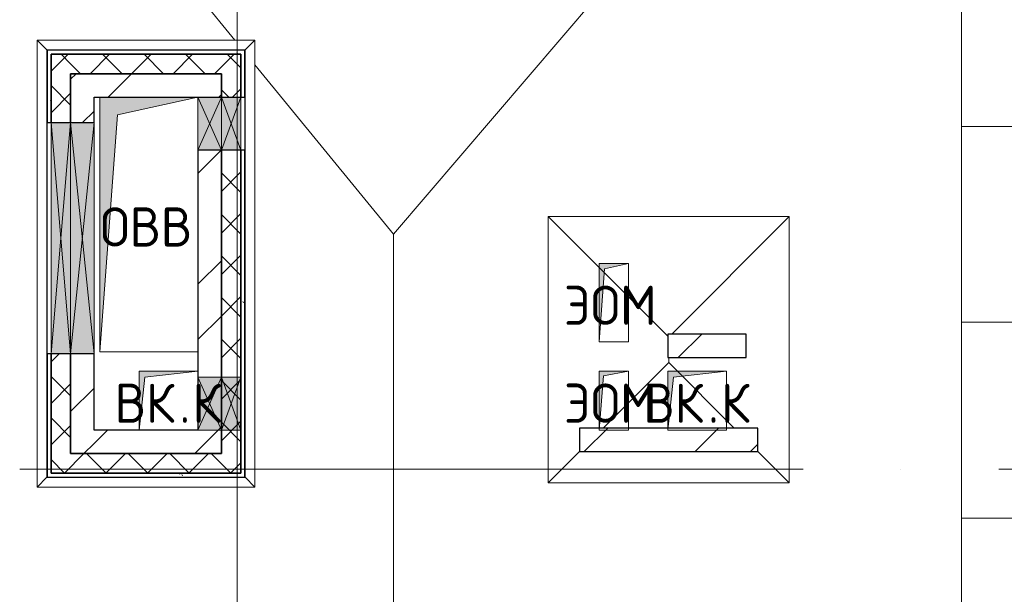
# Model space of a CAD drawing. Header units: millimetres. Extents: x -30540 to 143646, y -11730 to 123410.
# Tile 18 of 114: x -6275 to -1246, y 64611 to 67546. Entities that reach past the tile are written whole.
import ezdxf

# ---------------------------------------------------------------- set-up
doc = ezdxf.new("R2010")
doc.units = ezdxf.units.MM
doc.linetypes.add('ADSK_Линия сетки', pattern=[5000, 4000, -500, 0, -500])
for name, color, linetype, lineweight in [('A-____-NOTE-TEXT', 7, 'Continuous', 18), ('A-GENM-____-OTLN', 7, 'Continuous', 18), ('A-GLAZ-____-MCUT', 7, 'Continuous', 9), ('A-GLAZ-____-OTLN', 7, 'Continuous', 18), ('A-ROOF-____-OTLN', 7, 'Continuous', 18), ('A-ROOF-____-PATT', 7, 'Continuous', 18), ('A-WALL-____-MCUT', 7, 'Continuous', 40), ('A-WALL-____-OTLN', 7, 'Continuous', 18), ('A-WALL-____-PATT', 7, 'Continuous', 40), ('I-WALL-____-MCUT', 7, 'Continuous', 40), ('I-WALL-____-OTLN', 7, 'Continuous', 18), ('M-EQPM-____-OTLN', 7, 'Continuous', 18), ('S-GRID-____-OTLN', 7, 'Continuous', 9)]:
    doc.layers.add(name, color=color, linetype=linetype, lineweight=lineweight)
doc.styles.add('GOST Common', font='GOST_Common.ttf', dxfattribs={"height": 200})
pattern_1 = [(45, (0, 0), (-424.264, 424.264), []), (45, (0, 282.8), (-424.264, 424.264), [])]
pattern_2 = [(45, (0, 0), (-106.06602, 106.06602), []), (135, (0, 0), (-106.06602, -106.06602), [])]
pattern_3 = [(0, (0, 0), (406.4, 101.6), [6.706, -298.094, 6.706, -298.094, -1625.6]), (0, (0, 0), (406.4, 101.6), [-609.6, 6.706, -602.894, 6.706, -298.094, -711.2]), (0, (0, 0), (406.4, 101.6), [-1524, 6.706, -196.494, 6.706, -501.294]), (120, (152.4, 50.8), (-291.18818, 301.15272), [6.706, -298.094, 6.706, -298.094, -1625.6]), (120, (152.4, 50.8), (-291.18818, 301.15272), [-609.6, 6.706, -602.894, 6.706, -298.094, -711.2]), (120, (152.4, 50.8), (-291.18818, 301.15272), [-1524, 6.706, -196.494, 6.706, -501.294]), (240, (203.2, 254), (-115.21182, -402.75272), [6.706, -298.094, 6.706, -298.094, -1625.6]), (240, (203.2, 254), (-115.21182, -402.75272), [-609.6, 6.706, -602.894, 6.706, -298.094, -711.2]), (240, (203.2, 254), (-115.21182, -402.75272), [-1524, 6.706, -196.494, 6.706, -501.294])]

# ---------------------------------------------------------------- blocks, each defined once
blk = doc.blocks.new('АР_Отверстие прямоугольное - ОВВ-7463286-Кровля')
at = {"layer": 'A-GLAZ-____-OTLN', "lineweight": 13, "true_color": 0xf9f9f9}
blk.add_hatch(color=7, dxfattribs=at).paths.add_polyline_path([(715, 60), (-465, 60), (-465, -60), (715, -60), (715, 4.4)])
at = {"layer": 'A-GLAZ-____-MCUT', "color": 254, "lineweight": 15, "true_color": 0xcccccc}
for p, q in [((-465, 60), (-465, -60)), ((715, 60), (715, -60))]:
    blk.add_line(p, q, dxfattribs=at)
at = {"layer": 'A-GLAZ-____-OTLN', "color": 254, "lineweight": 5, "true_color": 0xcccccc}
for p, q in [((715, 60), (-465, -60)), ((-465, 60), (715, -60))]:
    blk.add_line(p, q, dxfattribs=at)
at = {"layer": 'A-GLAZ-____-OTLN', "color": 254, "lineweight": 13, "true_color": 0xcccccc}
for p, q in [((715, 60), (-465, 60)), ((-465, 60), (-465, -60)), ((715, -60), (715, 60)), ((-465, -60), (715, -60))]:
    blk.add_line(p, q, dxfattribs=at)
blk = doc.blocks.new('АР_Отверстие прямоугольное - ОВВ-7439186-Кровля')
at = {"layer": 'A-GLAZ-____-OTLN', "lineweight": 13, "true_color": 0xf9f9f9}
blk.add_hatch(color=7, dxfattribs=at).paths.add_polyline_path([(-10, 60), (-10, -60), (260, -60), (260, 60), (170, 60)])
at = {"layer": 'A-GLAZ-____-MCUT', "color": 254, "lineweight": 15, "true_color": 0xcccccc}
for p, q in [((-10, 60), (-10, -60)), ((260, 60), (260, -60))]:
    blk.add_line(p, q, dxfattribs=at)
at = {"layer": 'A-GLAZ-____-OTLN', "color": 254, "lineweight": 5, "true_color": 0xcccccc}
for p, q in [((260, 60), (-10, -60)), ((-10, 60), (260, -60))]:
    blk.add_line(p, q, dxfattribs=at)
at = {"layer": 'A-GLAZ-____-OTLN', "color": 254, "lineweight": 13, "true_color": 0xcccccc}
for p, q in [((260, 60), (-10, 60)), ((-10, 60), (-10, -60)), ((260, -60), (260, 60)), ((-10, -60), (260, -60))]:
    blk.add_line(p, q, dxfattribs=at)
blk = doc.blocks.new('АР_Отверстие прямоугольное - ОВВ-7463523-Кровля')
at = {"layer": 'A-GLAZ-____-OTLN', "lineweight": 13, "true_color": 0xf9f9f9}
blk.add_hatch(color=7, dxfattribs=at).paths.add_polyline_path([(715, -50), (715, 50), (-465, 50), (-465, -50)])
at = {"layer": 'A-GLAZ-____-MCUT', "color": 254, "lineweight": 15, "true_color": 0xcccccc}
for p, q in [((-465, 50), (-465, -50)), ((715, 50), (715, -50))]:
    blk.add_line(p, q, dxfattribs=at)
at = {"layer": 'A-GLAZ-____-OTLN', "color": 254, "lineweight": 5, "true_color": 0xcccccc}
for p, q in [((715, 50), (-465, -50)), ((-465, 50), (715, -50))]:
    blk.add_line(p, q, dxfattribs=at)
at = {"layer": 'A-GLAZ-____-OTLN', "color": 254, "lineweight": 13, "true_color": 0xcccccc}
for p, q in [((715, 50), (-465, 50)), ((-465, 50), (-465, -50)), ((715, -50), (715, 50)), ((-465, -50), (715, -50))]:
    blk.add_line(p, q, dxfattribs=at)
blk = doc.blocks.new('АР_Отверстие прямоугольное - ОВВ-7445515-Кровля')
at = {"layer": 'A-GLAZ-____-OTLN', "lineweight": 13, "true_color": 0xf9f9f9}
blk.add_hatch(color=7, dxfattribs=at).paths.add_polyline_path([(-10, -50), (260, -50), (260, 50), (-10, 50)])
at = {"layer": 'A-GLAZ-____-MCUT', "color": 254, "lineweight": 15, "true_color": 0xcccccc}
for p, q in [((-10, 50), (-10, -50)), ((260, 50), (260, -50))]:
    blk.add_line(p, q, dxfattribs=at)
at = {"layer": 'A-GLAZ-____-OTLN', "color": 254, "lineweight": 5, "true_color": 0xcccccc}
for p, q in [((260, 50), (-10, -50)), ((-10, 50), (260, -50))]:
    blk.add_line(p, q, dxfattribs=at)
at = {"layer": 'A-GLAZ-____-OTLN', "color": 254, "lineweight": 13, "true_color": 0xcccccc}
for p, q in [((260, 50), (-10, 50)), ((-10, 50), (-10, -50)), ((260, -50), (260, 50)), ((-10, -50), (260, -50))]:
    blk.add_line(p, q, dxfattribs=at)
blk = doc.blocks.new('АР_Отверстие прямоугольное - ВК-8884799-Кровля')
at = {"layer": 'A-GLAZ-____-OTLN', "lineweight": 13, "true_color": 0xf9f9f9}
blk.add_hatch(color=7, dxfattribs=at).paths.add_polyline_path([(196.6, 60), (-10, 60), (-10, -60), (260, -60), (260, 60)])
at = {"layer": 'A-GLAZ-____-MCUT', "color": 254, "lineweight": 15, "true_color": 0xcccccc}
for p, q in [((-10, 60), (-10, -60)), ((260, 60), (260, -60))]:
    blk.add_line(p, q, dxfattribs=at)
at = {"layer": 'A-GLAZ-____-OTLN', "color": 254, "lineweight": 5, "true_color": 0xcccccc}
for p, q in [((260, 60), (-10, -60)), ((-10, 60), (260, -60))]:
    blk.add_line(p, q, dxfattribs=at)
at = {"layer": 'A-GLAZ-____-OTLN', "color": 254, "lineweight": 13, "true_color": 0xcccccc}
for p, q in [((260, 60), (-10, 60)), ((-10, 60), (-10, -60)), ((260, -60), (260, 60)), ((-10, -60), (260, -60))]:
    blk.add_line(p, q, dxfattribs=at)
blk = doc.blocks.new('АР_Отверстие прямоугольное - ВК-8884833-Кровля')
at = {"layer": 'A-GLAZ-____-OTLN', "lineweight": 13, "true_color": 0xf9f9f9}
blk.add_hatch(color=7, dxfattribs=at).paths.add_polyline_path([(-10, -50), (260, -50), (260, 50), (-10, 50)])
at = {"layer": 'A-GLAZ-____-MCUT', "color": 254, "lineweight": 15, "true_color": 0xcccccc}
for p, q in [((-10, 50), (-10, -50)), ((260, 50), (260, -50))]:
    blk.add_line(p, q, dxfattribs=at)
at = {"layer": 'A-GLAZ-____-OTLN', "color": 254, "lineweight": 5, "true_color": 0xcccccc}
for p, q in [((260, 50), (-10, -50)), ((-10, 50), (260, -50))]:
    blk.add_line(p, q, dxfattribs=at)
at = {"layer": 'A-GLAZ-____-OTLN', "color": 254, "lineweight": 13, "true_color": 0xcccccc}
for p, q in [((260, 50), (-10, 50)), ((-10, 50), (-10, -50)), ((260, -50), (260, 50)), ((-10, -50), (260, -50))]:
    blk.add_line(p, q, dxfattribs=at)
blk = doc.blocks.new('_GM_Dt-St-D_Фартук гнутый из оцинкованной стали_Пристенный_Тип 1__c-верхняя кромка с отгибом_ - ФС-1_3_50х70У100-1_5_t__RAL7016-8063882-Кровля')
at = {"layer": 'A-GENM-____-OTLN', "color": 254, "lineweight": 13, "true_color": 0xcccccc}
for p, q in [((0, -50), (50, 0)), ((50, 1.5), (50, 0)), ((1063, 0), (50, 0)), ((1063, 0), (1063, 1.5)), ((1113, -50), (0, -50)), ((1063, 0), (1113, -50))]:
    blk.add_line(p, q, dxfattribs=at)
blk = doc.blocks.new('_GM_Dt-St-D_Фартук гнутый из оцинкованной стали_Пристенный_Тип 1__c-верхняя кромка с отгибом_ - ФС-1_3_50х70У100-1_5_t__RAL7016-8061170-Кровля')
at = {"layer": 'A-GENM-____-OTLN', "color": 254, "lineweight": 13, "true_color": 0xcccccc}
for p, q in [((0, 50), (1113, 50)), ((50, 0), (0, 50)), ((50, 0), (1063, 0)), ((50, 0), (50, -1.5)), ((1113, 50), (1063, 0)), ((1063, -1.5), (1063, 0))]:
    blk.add_line(p, q, dxfattribs=at)
blk = doc.blocks.new('_GM_Dt-St-D_Фартук гнутый из оцинкованной стали_Пристенный_Тип 1__c-верхняя кромка с отгибом_ - ФС-1_3_50х70У100-1_5_t__RAL7016-8064487-Кровля')
at = {"layer": 'A-GENM-____-OTLN', "color": 254, "lineweight": 13, "true_color": 0xcccccc}
for p, q in [((50, 1.5), (50, 0)), ((2233, 0), (50, 0)), ((2233, 0), (2233, 1.5)), ((2233, 0), (2283, -50)), ((0, -50), (50, 0)), ((2283, -50), (0, -50))]:
    blk.add_line(p, q, dxfattribs=at)
blk = doc.blocks.new('_GM_Dt-St-D_Фартук гнутый из оцинкованной стали_Пристенный_Тип 1__c-верхняя кромка с отгибом_ - ФС-1_3_50х70У100-1_5_t__RAL7016-8064525-Кровля')
at = {"layer": 'A-GENM-____-OTLN', "color": 254, "lineweight": 13, "true_color": 0xcccccc}
for p, q in [((0, 50), (2283, 50)), ((50, 0), (0, 50)), ((50, 0), (2233, 0)), ((50, 0), (50, -1.5)), ((2283, 50), (2233, 0)), ((2233, -1.5), (2233, 0))]:
    blk.add_line(p, q, dxfattribs=at)
blk = doc.blocks.new('АР_Канал вертикальный прямоугольный - ВК_К-7548682-Кровля')
at = {"layer": 'M-EQPM-____-OTLN', "lineweight": 13, "true_color": 0xe2e2e2}
blk.add_hatch(color=254, dxfattribs=at).paths.add_polyline_path([(-150, -150), (-120, 120), (150, 150), (-150, 150), (-150, 65)])
at = {"layer": 'M-EQPM-____-OTLN', "color": 253, "lineweight": 13, "true_color": 0xaaaaaa}
for p, q in [((150, 150), (-150, 150)), ((-150, 150), (-150, -150)), ((150, 150), (-150, 150)), ((-150, 150), (-150, -150)), ((-150, -150), (-150, 150)), ((-150, 150), (150, 150)), ((-150, -150), (-120, 120)), ((-150, -150), (-120, 120)), ((-120, 120), (150, 150)), ((-120, 120), (150, 150)), ((150, -150), (150, 150)), ((150, 150), (150, -150)), ((-150, -150), (150, -150)), ((150, -150), (-150, -150))]:
    blk.add_line(p, q, dxfattribs=at)
blk = doc.blocks.new('АР_Канал вертикальный прямоугольный - ЭОМ-8588501-Кровля')
at = {"layer": 'M-EQPM-____-OTLN', "lineweight": 13, "true_color": 0xe2e2e2}
blk.add_hatch(color=254, dxfattribs=at).paths.add_polyline_path([(-75, -150), (-52.5, 127.5), (75, 150), (-75, 150), (-75, 90)])
at = {"layer": 'M-EQPM-____-OTLN', "color": 253, "lineweight": 13, "true_color": 0xaaaaaa}
for p, q in [((75, 150), (-75, 150)), ((-75, 150), (-75, -150)), ((75, 150), (-75, 150)), ((-75, 150), (-75, -150)), ((-75, -150), (-75, 150)), ((-75, 150), (75, 150)), ((-75, -150), (-52.5, 127.5)), ((-75, -150), (-52.5, 127.5)), ((-52.5, 127.5), (75, 150)), ((-52.5, 127.5), (75, 150)), ((75, -150), (75, 150)), ((75, 150), (75, -150)), ((-75, -150), (75, -150)), ((75, -150), (-75, -150))]:
    blk.add_line(p, q, dxfattribs=at)
blk = doc.blocks.new('АР_Канал вертикальный прямоугольный - ЭОМ-8588452-Кровля')
at = {"layer": 'M-EQPM-____-OTLN', "lineweight": 13, "true_color": 0xe2e2e2}
blk.add_hatch(color=254, dxfattribs=at).paths.add_polyline_path([(-75, -200), (-47.5, 172.5), (75, 200), (-75, 200)])
at = {"layer": 'M-EQPM-____-OTLN', "color": 253, "lineweight": 13, "true_color": 0xaaaaaa}
for p, q in [((75, 200), (-75, 200)), ((-75, 200), (-75, -200)), ((75, 200), (-75, 200)), ((-75, 200), (-75, -200)), ((-75, -200), (-75, 200)), ((-75, 200), (75, 200)), ((-75, -200), (-47.5, 172.5)), ((-75, -200), (-47.5, 172.5)), ((-47.5, 172.5), (75, 200)), ((-47.5, 172.5), (75, 200)), ((75, -200), (75, 200)), ((75, 200), (75, -200)), ((-75, -200), (75, -200)), ((75, -200), (-75, -200))]:
    blk.add_line(p, q, dxfattribs=at)
blk = doc.blocks.new('АР_Канал вертикальный прямоугольный - ОВВ-6856713-Кровля')
at = {"layer": 'M-EQPM-____-OTLN', "lineweight": 13, "true_color": 0xe2e2e2}
blk.add_hatch(color=254, dxfattribs=at).paths.add_polyline_path([(-250, -650), (-160, 560), (250, 650), (-250, 650), (-250, 635.6)])
at = {"layer": 'M-EQPM-____-OTLN', "color": 253, "lineweight": 13, "true_color": 0xaaaaaa}
for p, q in [((250, 650), (-250, 650)), ((-250, 650), (-250, -650)), ((250, 650), (-250, 650)), ((-250, 650), (-250, -650)), ((-250, -650), (-250, 650)), ((-250, 650), (250, 650)), ((-160, 560), (250, 650)), ((-160, 560), (250, 650)), ((250, -650), (250, 650)), ((250, 650), (250, -650)), ((-250, -650), (-160, 560)), ((-250, -650), (-160, 560)), ((-250, -650), (250, -650)), ((250, -650), (-250, -650))]:
    blk.add_line(p, q, dxfattribs=at)
blk = doc.blocks.new('Наметкина 10_РД_АР_К1_отсоединено_rvt-1-Кровля')
at = {"layer": 'A-ROOF-____-PATT', "lineweight": 5, "true_color": 0xe4e4e4}
h = blk.add_hatch(dxfattribs=at)
h.set_pattern_fill('FP_6', color=254, style=0, pattern_type=2)
h.set_pattern_definition([(0, (0, 0), (0, 1000), []), (90, (0, 0), (-1000, 6e-14), [])])
h.paths.add_polyline_path([(3245.8, 32164), (8725.3, 32164), (8725.3, 43350), (935.3, 43350), (935.3, 54289), (-1644.7, 54289), (-1644.7, 60150), (-464.7, 60150), (-464.7, 69650), (1013.8, 69650), (1012.3, 81278.5), (-1636.2, 81278.5), (-1636.2, 86641.5), (-564.7, 86641.5), (-564.7, 91950), (655.3, 91950), (655.3, 88074), (1555.3, 88074), (1555.3, 91850), (4135.3, 91850), (4135.3, 88074), (5035.3, 88074), (5035.3, 92950), (-11844.7, 92950), (-11844.7, 87234), (-10944.7, 87234), (-10944.7, 91950), (-8944.7, 91950), (-8944.7, 89950), (-8964.7, 89950), (-8964.7, 81980), (-13264.7, 81980), (-13264.7, 80980), (-7964.7, 80980), (-7964.7, 86374), (-6114.7, 86374), (-6114.7, 91950), (-1664.7, 91950), (-1664.7, 87470), (-2464.7, 87470), (-2464.7, 85540), (-4939.3, 85540), (-4939.3, 83313.9), (-4582.2, 83520), (-4577.2, 83511.3), (-4939.3, 83302.3), (-4939.3, 83171.5), (-3443.5, 83171.5), (-4032.2, 83511.3), (-4027.2, 83520), (-3423.5, 83171.5), (-2708.2, 83170), (-2708.2, 79971.5), (113.8, 79971.5), (113.8, 79650), (135.3, 79650), (113.8, 79647.6), (113.8, 72890), (-2634.7, 72890), (-2634.7, 77050), (-12364.7, 77050), (-12364.7, 60150), (-2644.7, 60150), (-2644.7, 56441.5), (-2423.2, 56439.9), (-2423.2, 55268.5), (-2644.7, 55268.5), (-2644.7, 54289), (-3224.7, 54289), (-3224.3, 49541.5), (-2224.7, 49541.5), (-2224.7, 53389), (-164.7, 53389), (-164.7, 43954), (-5124.7, 43954), (-5123.2, 43431.5), (-5073.2, 43431.5), (-5073.2, 41668.5), (-5124.7, 41668.5), (-5124.7, 40650), (-3749.7, 40650), (-3749.7, 42500), (-3326.2, 42500), (-3304.7, 42521.5), (5456.8, 42521.5), (5456.8, 42500), (7825.3, 42500), (7825.3, 33064), (-5614.7, 33064), (-5614.7, 35439), (-2114.7, 35439), (-2114.7, 36339), (-6514.7, 36339), (-6514.7, 33064), (-11464.7, 33064), (-11464.7, 38676.9), (-8114.7, 38676.9), (-8114.7, 39950), (-11064.7, 39950), (-11062.7, 41950), (-8114.7, 41949), (-8114.7, 46108.5), (-5124.7, 46108.5), (-5124.7, 43980), (-4214.7, 43980), (-4214.7, 47208.5), (-6206.2, 47208.5), (-6206.2, 47964), (-9014.7, 47964), (-9015.7, 42949), (-11464.7, 42949), (-11464.7, 55136), (-12364.7, 55136), (-12364.7, 32164), (-4928.5, 32164)])
h.paths.add_polyline_path([(-9015.7, 61050), (-11464.7, 61050), (-11464.7, 66650), (-8064.7, 66650), (-8064.7, 71650), (-8964.7, 71650), (-8964.7, 67650), (-11464.7, 67650), (-11464.7, 76050), (-3634.7, 76050), (-3634.7, 71890), (-1464.7, 71890), (-1464.7, 61050), (-4928.5, 61050)])
at = {"layer": 'A-WALL-____-PATT', "lineweight": 5, "true_color": 0xcccccc}
h = blk.add_hatch(dxfattribs=at)
h.set_pattern_fill('FP_8', color=254, style=0, pattern_type=2)
h.set_pattern_definition(pattern_3)
h.paths.add_polyline_path([(-6114.7, 65230), (-6114.7, 65840), (-6134.7, 65840), (-6134.7, 65230)])
h.paths.add_polyline_path([(-6134.7, 67020), (-6114.7, 67020), (-6114.7, 67390), (-6134.7, 67390), (-6134.7, 67135.6)])
h = blk.add_hatch(dxfattribs=at)
h.set_pattern_fill('FP_8', color=254, style=0, pattern_type=2)
h.set_pattern_definition(pattern_3)
h.paths.add_polyline_path([(-5144.7, 67370), (-5124.7, 67370), (-5124.7, 67390), (-6114.7, 67390), (-6114.7, 67370)])
h = blk.add_hatch(dxfattribs=at)
h.set_pattern_fill('FP_3', color=254, style=0, pattern_type=2)
h.set_pattern_definition(pattern_2)
h.paths.add_polyline_path([(-6014.7, 65330), (-6014.7, 65840), (-6114.7, 65840), (-6114.7, 65330)])
h.paths.add_polyline_path([(-6014.7, 67020), (-6014.7, 67370), (-6114.7, 67370), (-6114.7, 67020)])
h = blk.add_hatch(dxfattribs=at)
h.set_pattern_fill('FP_3', color=254, style=0, pattern_type=2)
h.set_pattern_definition(pattern_2)
h.paths.add_polyline_path([(-5244.7, 67270), (-5244.7, 67370), (-6014.7, 67370), (-6014.7, 67270)])
h = blk.add_hatch(dxfattribs=at)
h.set_pattern_fill('FP_3', color=254, style=0, pattern_type=2)
h.set_pattern_definition(pattern_2)
h.paths.add_polyline_path([(-5244.7, 65330), (-5144.7, 65330), (-5144.7, 66880), (-5244.7, 66880), (-5244.7, 65450)])
h.paths.add_polyline_path([(-5144.7, 67150), (-5144.7, 67370), (-5244.7, 67370), (-5244.7, 67150)])
h = blk.add_hatch(dxfattribs=at)
h.set_pattern_fill('FP_8', color=254, style=0, pattern_type=2)
h.set_pattern_definition(pattern_3)
h.paths.add_polyline_path([(-5124.7, 65230), (-5124.7, 66880), (-5144.7, 66880), (-5144.7, 65230)])
h.paths.add_polyline_path([(-5124.7, 67150), (-5124.7, 67370), (-5144.7, 67370), (-5144.7, 67150)])
h = blk.add_hatch(dxfattribs=at)
h.set_pattern_fill('FP_2', color=254, style=0, pattern_type=2)
h.set_pattern_definition(pattern_1)
h.paths.add_polyline_path([(-5894.7, 65330), (-5894.7, 65840), (-6014.7, 65840), (-6014.7, 65330), (-5950.3, 65330)])
h.paths.add_polyline_path([(-5894.7, 67020), (-5894.7, 67270), (-6014.7, 67270), (-6014.7, 67020), (-5950.3, 67020)])
h = blk.add_hatch(dxfattribs=at)
h.set_pattern_fill('FP_2', color=254, style=0, pattern_type=2)
h.set_pattern_definition(pattern_1)
h.paths.add_polyline_path([(-5364.7, 67150), (-5364.7, 67270), (-5894.7, 67270), (-5894.7, 67150), (-5774.7, 67150)])
h = blk.add_hatch(dxfattribs=at)
h.set_pattern_fill('FP_2', color=254, style=0, pattern_type=2)
h.set_pattern_definition(pattern_1)
h.paths.add_polyline_path([(-5244.7, 65330), (-5244.7, 66880), (-5364.7, 66880), (-5364.7, 65330)])
h.paths.add_polyline_path([(-5244.7, 67150), (-5244.7, 67270), (-5364.7, 67270), (-5364.7, 67150)])
h = blk.add_hatch(dxfattribs=at)
h.set_pattern_fill('FP_2', color=254, style=0, pattern_type=2)
h.set_pattern_definition(pattern_1)
h.paths.add_polyline_path([(-2964.7, 65820), (-2564.7, 65820), (-2564.7, 65940), (-2964.7, 65940)])
h = blk.add_hatch(dxfattribs=at)
h.set_pattern_fill('FP_2', color=254, style=0, pattern_type=2)
h.set_pattern_definition(pattern_1)
h.paths.add_polyline_path([(-5364.7, 65330), (-5364.7, 65450), (-5894.7, 65450), (-5894.7, 65330), (-5634.7, 65330)])
h = blk.add_hatch(dxfattribs=at)
h.set_pattern_fill('FP_2', color=254, style=0, pattern_type=2)
h.set_pattern_definition(pattern_1)
h.paths.add_polyline_path([(-2504.7, 65340), (-2504.7, 65460), (-2963.6, 65460), (-2964.7, 65460), (-3313.9, 65460), (-3314.7, 65460), (-3414.7, 65460), (-3414.7, 65340), (-2884.9, 65340)])
h = blk.add_hatch(dxfattribs=at)
h.set_pattern_fill('FP_3', color=254, style=0, pattern_type=2)
h.set_pattern_definition(pattern_2)
h.paths.add_polyline_path([(-5144.7, 65230), (-5144.7, 65330), (-6114.7, 65330), (-6114.7, 65230), (-5950.3, 65230)])
h = blk.add_hatch(dxfattribs=at)
h.set_pattern_fill('FP_8', color=254, style=0, pattern_type=2)
h.set_pattern_definition(pattern_3)
h.paths.add_polyline_path([(-5124.7, 65210), (-5124.7, 65230), (-6134.7, 65230), (-6134.7, 65210), (-5950.3, 65210)])
at = {"layer": 'A-ROOF-____-OTLN', "color": 254, "lineweight": 13, "true_color": 0xcccccc}
for p, q in [((-1464.7, 71890), (-1464.7, 61050)), ((-5175.9, 67441.5), (-8064.7, 70972.2)), ((-1464.7, 69843.6), (-4364.7, 66450)), ((-4364.7, 66450), (-5073.2, 67316)), ((-3574.7, 65180), (-3574.7, 66540)), ((-2964.7, 65930), (-3574.7, 66540)), ((-3574.7, 66540), (-2344.7, 66540)), ((-2944.7, 65940), (-2344.7, 66540)), ((-2344.7, 66540), (-2344.7, 65180)), ((-4364.7, 61050), (-4364.7, 66450)), ((-3294.7, 65460), (-2959.7, 65795)), ((-2959.7, 65795), (-2959.7, 65820)), ((-2624.7, 65460), (-2959.7, 65795)), ((-3574.7, 65180), (-3414.7, 65340)), ((-2344.7, 65180), (-2504.7, 65340)), ((-2344.7, 65180), (-3574.7, 65180))]:
    blk.add_line(p, q, dxfattribs=at)
at = {"layer": 'A-WALL-____-MCUT', "color": 254, "lineweight": 30, "true_color": 0xcccccc}
for p, q in [((-6114.7, 67390), (-6134.7, 67390)), ((-6134.7, 67390), (-6134.7, 67020)), ((-5124.7, 67390), (-6114.7, 67390)), ((-5124.7, 67370), (-5124.7, 67390)), ((-6114.7, 67370), (-6114.7, 67020)), ((-6014.7, 67370), (-6114.7, 67370)), ((-6114.7, 67020), (-6114.7, 67370)), ((-6114.7, 67370), (-5144.7, 67370)), ((-5244.7, 67370), (-6014.7, 67370)), ((-5144.7, 67370), (-5244.7, 67370)), ((-5144.7, 67150), (-5144.7, 67370)), ((-5144.7, 67370), (-5144.7, 67150)), ((-5124.7, 67150), (-5124.7, 67370)), ((-6014.7, 67020), (-6014.7, 67270)), ((-6014.7, 67270), (-5244.7, 67270)), ((-5244.7, 67270), (-5244.7, 67150)), ((-5244.7, 67150), (-5144.7, 67150)), ((-5144.7, 67150), (-5124.7, 67150)), ((-6134.7, 67020), (-6114.7, 67020)), ((-6114.7, 67020), (-6014.7, 67020)), ((-5144.7, 66880), (-5244.7, 66880)), ((-5244.7, 66880), (-5244.7, 65720)), ((-5144.7, 65720), (-5144.7, 66880)), ((-5144.7, 66880), (-5144.7, 65720)), ((-5124.7, 66880), (-5144.7, 66880)), ((-5124.7, 65230), (-5124.7, 66880)), ((-6114.7, 65840), (-6134.7, 65840)), ((-6134.7, 65840), (-6134.7, 65230)), ((-6114.7, 65840), (-6114.7, 65330)), ((-6014.7, 65840), (-6114.7, 65840)), ((-6114.7, 65230), (-6114.7, 65840)), ((-6014.7, 65330), (-6014.7, 65840)), ((-5244.7, 65720), (-5244.7, 65450)), ((-5144.7, 65450), (-5144.7, 65720)), ((-5144.7, 65720), (-5144.7, 65450)), ((-5244.7, 65450), (-5244.7, 65330)), ((-5144.7, 65330), (-5144.7, 65450)), ((-5144.7, 65450), (-5144.7, 65230)), ((-6114.7, 65330), (-6114.7, 65230)), ((-5244.7, 65330), (-6014.7, 65330)), ((-5144.7, 65230), (-5144.7, 65330)), ((-6134.7, 65230), (-6134.7, 65210)), ((-6114.7, 65230), (-5144.7, 65230)), ((-5144.7, 65230), (-6114.7, 65230)), ((-5124.7, 65210), (-5124.7, 65230)), ((-6134.7, 65210), (-5124.7, 65210))]:
    blk.add_line(p, q, dxfattribs=at)
at = {"layer": 'A-WALL-____-OTLN', "color": 254, "lineweight": 13, "true_color": 0xcccccc}
for p, q in [((-5144.7, 67150), (-5244.7, 67150)), ((-5244.7, 66880), (-5244.7, 67150)), ((-5144.7, 67150), (-5144.7, 66880)), ((-5144.7, 66880), (-5144.7, 67150)), ((-5124.7, 67150), (-5144.7, 67150)), ((-5124.7, 67150), (-5124.7, 66880)), ((-6114.7, 67020), (-6134.7, 67020)), ((-6134.7, 65840), (-6134.7, 67020)), ((-6114.7, 65840), (-6114.7, 67020)), ((-6014.7, 67020), (-6114.7, 67020)), ((-6114.7, 67020), (-6114.7, 65840)), ((-6014.7, 67020), (-6014.7, 65840)), ((-6134.7, 65840), (-6114.7, 65840)), ((-6114.7, 65840), (-6014.7, 65840))]:
    blk.add_line(p, q, dxfattribs=at)
at = {"layer": 'I-WALL-____-MCUT', "color": 254, "lineweight": 30, "true_color": 0xcccccc}
for p, q in [((-6014.7, 67270), (-6014.7, 67020)), ((-5894.7, 67270), (-6014.7, 67270)), ((-5364.7, 67270), (-5894.7, 67270)), ((-5244.7, 67270), (-5364.7, 67270)), ((-5244.7, 67150), (-5244.7, 67270)), ((-5894.7, 67150), (-5364.7, 67150)), ((-5894.7, 67020), (-5894.7, 67150)), ((-5364.7, 67150), (-5244.7, 67150)), ((-6014.7, 67020), (-5894.7, 67020)), ((-5244.7, 66880), (-5364.7, 66880)), ((-5364.7, 66880), (-5364.7, 65720)), ((-5244.7, 65720), (-5244.7, 66880)), ((-2564.7, 65940), (-2964.7, 65940)), ((-2964.7, 65940), (-2964.7, 65820)), ((-2564.7, 65820), (-2564.7, 65940)), ((-6014.7, 65840), (-6014.7, 65330)), ((-5894.7, 65840), (-6014.7, 65840)), ((-5894.7, 65450), (-5894.7, 65840)), ((-2964.7, 65820), (-2564.7, 65820)), ((-5364.7, 65720), (-5364.7, 65450)), ((-5244.7, 65450), (-5244.7, 65720)), ((-5364.7, 65450), (-5894.7, 65450)), ((-5244.7, 65330), (-5244.7, 65450)), ((-2504.7, 65460), (-3414.7, 65460)), ((-3414.7, 65460), (-3414.7, 65340)), ((-2504.7, 65340), (-2504.7, 65460)), ((-6014.7, 65330), (-5894.7, 65330)), ((-5894.7, 65330), (-5364.7, 65330)), ((-5364.7, 65330), (-5244.7, 65330)), ((-3414.7, 65340), (-2504.7, 65340))]:
    blk.add_line(p, q, dxfattribs=at)
at = {"layer": 'I-WALL-____-OTLN', "color": 254, "lineweight": 13, "true_color": 0xcccccc}
for p, q in [((-5244.7, 67150), (-5364.7, 67150)), ((-5364.7, 66880), (-5364.7, 67150)), ((-5244.7, 67150), (-5244.7, 66880)), ((-6014.7, 65840), (-6014.7, 67020)), ((-5894.7, 67020), (-6014.7, 67020)), ((-5894.7, 67020), (-5894.7, 65840)), ((-6014.7, 65840), (-5894.7, 65840))]:
    blk.add_line(p, q, dxfattribs=at)
at = {"layer": 'A-GENM-____-OTLN', "color": 254, "lineweight": 13, "true_color": 0xe5e5e5}
for name, p, rotation in [('_GM_Dt-St-D_Фартук гнутый из оцинкованной стали_Пристенный_Тип 1__c-верхняя кромка с отгибом_ - ФС-1_3_50х70У100-1_5_t__RAL7016-8063882-Кровля', (-5073.2, 67391.5), 180), ('_GM_Dt-St-D_Фартук гнутый из оцинкованной стали_Пристенный_Тип 1__c-верхняя кромка с отгибом_ - ФС-1_3_50х70У100-1_5_t__RAL7016-8064525-Кровля', (-6136.2, 65158.5), 89.9999999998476), ('_GM_Dt-St-D_Фартук гнутый из оцинкованной стали_Пристенный_Тип 1__c-верхняя кромка с отгибом_ - ФС-1_3_50х70У100-1_5_t__RAL7016-8064487-Кровля', (-5123.2, 65158.5), 89.99999999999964), ('_GM_Dt-St-D_Фартук гнутый из оцинкованной стали_Пристенный_Тип 1__c-верхняя кромка с отгибом_ - ФС-1_3_50х70У100-1_5_t__RAL7016-8061170-Кровля', (-5073.2, 65208.5), 180)]:
    blk.add_blockref(name, p, dxfattribs=dict(at, rotation=rotation))
at = {"layer": 'A-GLAZ-____-OTLN', "color": 254, "lineweight": 13, "true_color": 0xe5e5e5}
for name, p, rotation in [('АР_Отверстие прямоугольное - ОВВ-7439186-Кровля', (-5304.7, 66890), 89.99999999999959), ('АР_Отверстие прямоугольное - ОВВ-7445515-Кровля', (-5194.7, 66890), 89.9999999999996), ('АР_Отверстие прямоугольное - ОВВ-7463523-Кровля', (-6064.7, 66305), 89.99999999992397), ('АР_Отверстие прямоугольное - ОВВ-7463286-Кровля', (-5954.7, 66555), 269.9999999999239), ('АР_Отверстие прямоугольное - ВК-8884799-Кровля', (-5304.7, 65460), 89.99999999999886), ('АР_Отверстие прямоугольное - ВК-8884833-Кровля', (-5194.7, 65710), 269.9999999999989)]:
    blk.add_blockref(name, p, dxfattribs=dict(at, rotation=rotation))
at = {"layer": 'M-EQPM-____-OTLN', "color": 253, "lineweight": 5, "true_color": 0xaaaaaa}
for name, p in [('АР_Канал вертикальный прямоугольный - ОВВ-6856713-Кровля', (-5614.7, 66500)), ('АР_Канал вертикальный прямоугольный - ЭОМ-8588452-Кровля', (-3239.7, 66100)), ('АР_Канал вертикальный прямоугольный - ВК_К-7548682-Кровля', (-5514.7, 65600)), ('АР_Канал вертикальный прямоугольный - ЭОМ-8588501-Кровля', (-3239.7, 65600)), ('АР_Канал вертикальный прямоугольный - ВК_К-7548682-Кровля', (-2814.7, 65600))]:
    blk.add_blockref(name, p, dxfattribs=at)
at = {"layer": 'A-____-NOTE-TEXT', "color": 253, "lineweight": 5, "true_color": 0xaaaaaa, "char_height": 200, "attachment_point": 1, "style": 'GOST Common'}
for s, insert, width in [('ОВВ', (-5862.9, 66587.2), 609.282), ('ЭОМ', (-3494.9, 66187.2), 625.316), ('ВК', (-5789.9, 65687.2), 400.844), ('\\fGOST Common|b0|i0|c204|p34|;К', (-5393, 65687.2), 192.405), ('ЭОМ', (-3494.9, 65687.2), 625.316), ('ВК', (-3089.9, 65687.2), 400.844), ('\\fGOST Common|b0|i0|c204|p34|;К', (-2693, 65687.2), 192.405), ('\\fGOST Common|b0|i0|c204|p34|;.', (-5459.2, 65687.2), 80.169), ('\\fGOST Common|b0|i0|c204|p34|;.', (-2759.2, 65687.2), 80.169)]:
    blk.add_mtext(s, dxfattribs=dict(at, insert=insert, width=width))

msp = doc.modelspace()

# ---------------------------------------------------------------- linework, layer by layer
at = {"layer": 'S-GRID-____-OTLN', "color": 253, "linetype": 'ADSK_Линия сетки', "true_color": 0xaaaaaa}
for p, q in [((-5164.7, 23589.3), (-5164.7, 98105.9)), ((17726.8, 65250), (-28904.3, 65250))]:
    msp.add_line(p, q, dxfattribs=at)

# ---------------------------------------------------------------- block references
at = {"lineweight": 5}
msp.add_blockref('Наметкина 10_РД_АР_К1_отсоединено_rvt-1-Кровля', (0, 0), dxfattribs=at)

doc.saveas('drawing.dxf')
